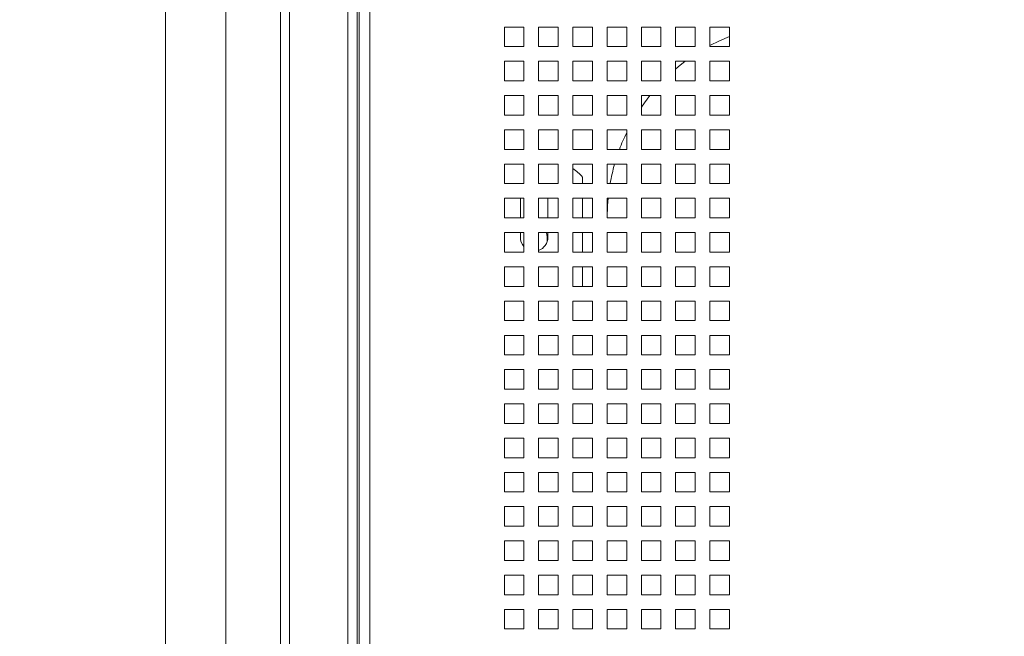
# Paper-space layout '2' of a CAD drawing. Header units: inches. Extents: x 1 to 109, y 1 to 85.
# Tile 108 of 134: x 44.23 to 52.61, y 47.03 to 52.28. Entities that reach past the tile are written whole.
import ezdxf

# ---------------------------------------------------------------- set-up
doc = ezdxf.new("R2010")
doc.units = ezdxf.units.IN
doc.header["$MEASUREMENT"] = 0
doc.layers.add('FORMAT', color=7, linetype='Continuous')
doc.styles.add('SLDTEXTSTYLE0', font='GOTHIC.TTF', dxfattribs={"width": 0.913})
doc.dimstyles.new('SLDDIMSTYLE0', dxfattribs={"dimtxt": 0.625, "dimasz": 0.65, "dimexe": 0, "dimexo": 0.0625, "dimgap": 0.15625, "dimtad": 0, "dimtih": 1, "dimtoh": 1, "dimdec": 0, "dimlfac": 1.2, "dimrnd": 1e-09, "dimzin": 12, "dimdsep": 46, "dimtxsty": 'SLDTEXTSTYLE0', "dimblk1": 'NONE', "dimblk2": 'NONE', "dimsah": 1, "dimcen": 0.09, "dimadec": 0, "dimazin": 3, "dimtfac": 1, "dimtdec": 0, "dimtofl": 0, "dimtmove": 0, "dimatfit": 3, "dimldrblk": 'NONE', "dimfxl": 1, "dimfrac": 2, "dimtolj": 1, "dimtzin": 12, "dimarcsym": 0})
doc.dimstyles.new('SLDDIMSTYLE1', dxfattribs={"dimtxt": 0.625, "dimasz": 0.65, "dimexe": 0, "dimexo": 0.0625, "dimgap": 0.15625, "dimtad": 0, "dimtih": 1, "dimtoh": 1, "dimlfac": 1.2, "dimrnd": 1e-09, "dimzin": 12, "dimdsep": 46, "dimtxsty": 'SLDTEXTSTYLE0', "dimblk1": 'NONE', "dimblk2": 'NONE', "dimsah": 1, "dimcen": 0.09, "dimadec": 0, "dimazin": 3, "dimtfac": 1, "dimtofl": 0, "dimtmove": 0, "dimatfit": 3, "dimldrblk": 'NONE', "dimfxl": 1, "dimfrac": 2, "dimtolj": 1, "dimtzin": 12, "dimarcsym": 0})
doc.dimstyles.new('SLDDIMSTYLE3', dxfattribs={"dimtxt": 0.625, "dimasz": 0.65, "dimexe": 0, "dimexo": 0.0625, "dimgap": 0.15625, "dimtad": 0, "dimtih": 1, "dimtoh": 1, "dimlfac": 1.2, "dimrnd": 1e-09, "dimzin": 4, "dimdsep": 46, "dimtxsty": 'SLDTEXTSTYLE0', "dimblk1": 'NONE', "dimblk2": 'NONE', "dimsah": 1, "dimcen": 0.09, "dimadec": 0, "dimazin": 1, "dimtfac": 1, "dimtofl": 0, "dimtmove": 0, "dimatfit": 3, "dimldrblk": 'NONE', "dimfxl": 1, "dimfrac": 2, "dimtolj": 1, "dimtzin": 12, "dimarcsym": 0})

# ---------------------------------------------------------------- blocks, each defined once
blk = doc.blocks.new('_D_26')
at = {"color": 1, "linetype": 'Continuous', "lineweight": 0, "ltscale": 5}
blk.add_line((45.9817, 42.5999), (45.9817, 66.1994), dxfattribs=at)
at = {"color": 1, "linetype": 'Continuous', "lineweight": 0, "ltscale": 5, "insert": (45.6795, 66.1994), "char_height": 0.625, "attachment_point": 1, "rotation": 90, "style": 'SLDTEXTSTYLE0'}
blk.add_mtext('0', dxfattribs=at)
blk = doc.blocks.new('_NONE')
blk = doc.blocks.new('_D_27')
at = {"color": 1, "linetype": 'Continuous', "lineweight": 0, "ltscale": 5}
for p, q in [((44.688, 65.2151), (44.688, 66.1994)), ((44.688, 65.2151), (45.4659, 64.2309)), ((45.4659, 64.2309), (45.4659, 63.3928))]:
    blk.add_line(p, q, dxfattribs=at)
at = {"color": 1, "linetype": 'Continuous', "lineweight": 0, "ltscale": 5, "insert": (44.3858, 66.1994), "char_height": 0.625, "attachment_point": 1, "rotation": 90, "style": 'SLDTEXTSTYLE0'}
blk.add_mtext('.62', dxfattribs=at)
blk = doc.blocks.new('_D_28')
at = {"color": 1, "linetype": 'Continuous', "lineweight": 0, "ltscale": 5}
for p, q in [((47.2042, 65.2151), (47.2042, 66.1994)), ((47.2042, 65.2151), (46.4451, 64.2309)), ((46.4451, 64.2309), (46.4451, 42.2882))]:
    blk.add_line(p, q, dxfattribs=at)
at = {"color": 1, "linetype": 'Continuous', "lineweight": 0, "ltscale": 5, "insert": (46.902, 66.1994), "char_height": 0.625, "attachment_point": 1, "rotation": 90, "style": 'SLDTEXTSTYLE0'}
blk.add_mtext('.56', dxfattribs=at)
blk = doc.blocks.new('_D_29')
at = {"color": 1, "linetype": 'Continuous', "lineweight": 0, "ltscale": 5}
for p, q in [((63.524, 65.2151), (63.524, 66.1994)), ((63.524, 65.2151), (64.1117, 64.2309)), ((64.1117, 64.2309), (64.1117, 42.2882))]:
    blk.add_line(p, q, dxfattribs=at)
at = {"color": 1, "linetype": 'Continuous', "lineweight": 0, "ltscale": 5, "insert": (63.2217, 66.1994), "char_height": 0.625, "attachment_point": 1, "rotation": 90, "style": 'SLDTEXTSTYLE0'}
blk.add_mtext('21.76', dxfattribs=at)
blk = doc.blocks.new('_D_30')
at = {"color": 1, "linetype": 'Continuous', "lineweight": 0, "ltscale": 5}
blk.add_line((64.5751, 42.3866), (64.5751, 66.1994), dxfattribs=at)
at = {"color": 1, "linetype": 'Continuous', "lineweight": 0, "ltscale": 5, "insert": (64.2728, 66.1994), "char_height": 0.625, "attachment_point": 1, "rotation": 90, "style": 'SLDTEXTSTYLE0'}
blk.add_mtext('22.31', dxfattribs=at)
blk = doc.blocks.new('_D_31')
at = {"color": 1, "linetype": 'Continuous', "lineweight": 0, "ltscale": 5}
for p, q in [((65.545, 65.2151), (65.545, 66.1994)), ((65.545, 65.2151), (65.0909, 64.2309)), ((65.0909, 64.2309), (65.0909, 63.3928))]:
    blk.add_line(p, q, dxfattribs=at)
at = {"color": 1, "linetype": 'Continuous', "lineweight": 0, "ltscale": 5, "insert": (65.2428, 66.1994), "char_height": 0.625, "attachment_point": 1, "rotation": 90, "style": 'SLDTEXTSTYLE0'}
blk.add_mtext('22.93', dxfattribs=at)
blk = doc.blocks.new('_D_36')
at = {"color": 1, "linetype": 'Continuous', "lineweight": 0, "ltscale": 5}
blk.add_line((45.5184, 57.1366), (42.1202, 57.1366), dxfattribs=at)
at = {"color": 1, "linetype": 'Continuous', "lineweight": 0, "ltscale": 5, "char_height": 0.625, "attachment_point": 1, "style": 'SLDTEXTSTYLE0'}
for s, insert in [('2 X ', (38.1028, 57.4388)), ('24.00', (39.5343, 57.4388))]:
    blk.add_mtext(s, dxfattribs=dict(at, insert=insert))
blk = doc.blocks.new('_D_37')
at = {"layer": 'FORMAT', "color": 1, "ltscale": 5}
for p, q in [((43.1044, 61.5051), (42.1202, 61.5051)), ((43.1044, 61.5051), (44.0887, 61.5116)), ((44.0887, 61.5116), (45.5184, 61.5116))]:
    blk.add_line(p, q, dxfattribs=at)
at = {"layer": 'FORMAT', "color": 1, "ltscale": 5, "char_height": 0.625, "attachment_point": 1, "style": 'SLDTEXTSTYLE0'}
for s, insert in [('2 X ', (38.1028, 61.8073)), ('29.25', (39.5343, 61.8073))]:
    blk.add_mtext(s, dxfattribs=dict(at, insert=insert))
blk = doc.blocks.new('_D_38')
at = {"color": 1, "linetype": 'Continuous', "lineweight": 0, "ltscale": 5}
blk.add_line((46.9036, 63.4607), (42.1202, 63.4607), dxfattribs=at)
at = {"color": 1, "linetype": 'Continuous', "lineweight": 0, "ltscale": 5, "insert": (39.5343, 63.763), "char_height": 0.625, "attachment_point": 1, "style": 'SLDTEXTSTYLE0'}
blk.add_mtext('31.59', dxfattribs=at)

psp = doc.layouts.new('2')

# ---------------------------------------------------------------- linework, layer by layer
at = {"color": 7, "linetype": 'Continuous', "lineweight": 15, "ltscale": 5}
for p, q in [((45.4659, 63.1428), (45.4659, 40.5054)), ((46.4451, 42.0693), (46.4451, 61.6574)), ((46.524, 61.6574), (46.524, 42.0693)), ((47.0198, 42.0693), (47.0198, 61.6574)), ((47.0987, 42.0693), (47.0987, 61.6574)), ((47.1154, 42.0693), (47.1154, 61.6574)), ((47.2066, 42.2132), (47.2066, 61.5286)), ((48.5191, 52.2201), (48.3524, 52.2201)), ((48.3524, 52.2201), (48.3524, 52.0534)), ((48.5191, 52.0534), (48.5191, 52.2201)), ((48.8107, 52.2201), (48.6441, 52.2201)), ((48.6441, 52.2201), (48.6441, 52.0534)), ((48.8107, 52.0534), (48.8107, 52.2201)), ((49.1024, 52.2201), (48.9357, 52.2201)), ((48.9357, 52.2201), (48.9357, 52.0534)), ((49.1024, 52.0534), (49.1024, 52.2201)), ((49.3941, 52.2201), (49.2274, 52.2201)), ((49.2274, 52.2201), (49.2274, 52.0534)), ((49.3941, 52.0534), (49.3941, 52.2201)), ((49.6857, 52.2201), (49.5191, 52.2201)), ((49.5191, 52.2201), (49.5191, 52.0534)), ((49.6857, 52.0534), (49.6857, 52.2201)), ((49.9774, 52.2201), (49.8107, 52.2201)), ((49.8107, 52.2201), (49.8107, 52.0534)), ((49.9774, 52.0534), (49.9774, 52.2201)), ((50.2691, 52.2201), (50.1024, 52.2201)), ((50.1024, 52.2201), (50.1024, 52.0534)), ((50.2691, 52.0534), (50.2691, 52.2201)), ((48.3524, 52.0534), (48.5191, 52.0534)), ((48.6441, 52.0534), (48.8107, 52.0534)), ((48.9357, 52.0534), (49.1024, 52.0534)), ((49.2274, 52.0534), (49.3941, 52.0534)), ((49.5191, 52.0534), (49.6857, 52.0534)), ((49.8107, 52.0534), (49.9774, 52.0534)), ((50.1024, 52.0534), (50.2691, 52.0534)), ((48.5191, 51.9284), (48.3524, 51.9284)), ((48.3524, 51.9284), (48.3524, 51.7617)), ((48.5191, 51.7617), (48.5191, 51.9284)), ((48.8107, 51.9284), (48.6441, 51.9284)), ((48.6441, 51.9284), (48.6441, 51.7617)), ((48.8107, 51.7617), (48.8107, 51.9284)), ((49.1024, 51.9284), (48.9357, 51.9284)), ((48.9357, 51.9284), (48.9357, 51.7617)), ((49.1024, 51.7617), (49.1024, 51.9284)), ((49.3941, 51.9284), (49.2274, 51.9284)), ((49.2274, 51.9284), (49.2274, 51.7617)), ((49.3941, 51.7617), (49.3941, 51.9284)), ((49.6857, 51.9284), (49.5191, 51.9284)), ((49.5191, 51.9284), (49.5191, 51.7617)), ((49.6857, 51.7617), (49.6857, 51.9284)), ((49.9774, 51.9284), (49.8107, 51.9284)), ((49.8107, 51.9284), (49.8107, 51.7617)), ((49.9774, 51.7617), (49.9774, 51.9284)), ((50.2691, 51.9284), (50.1024, 51.9284)), ((50.1024, 51.9284), (50.1024, 51.7617)), ((50.2691, 51.7617), (50.2691, 51.9284)), ((48.3524, 51.7617), (48.5191, 51.7617)), ((48.6441, 51.7617), (48.8107, 51.7617)), ((48.9357, 51.7617), (49.1024, 51.7617)), ((49.2274, 51.7617), (49.3941, 51.7617)), ((49.5191, 51.7617), (49.6857, 51.7617)), ((49.8107, 51.7617), (49.9774, 51.7617)), ((50.1024, 51.7617), (50.2691, 51.7617)), ((48.5191, 51.6367), (48.3524, 51.6367)), ((48.3524, 51.6367), (48.3524, 51.4701)), ((48.5191, 51.4701), (48.5191, 51.6367)), ((48.8107, 51.6367), (48.6441, 51.6367)), ((48.6441, 51.6367), (48.6441, 51.4701)), ((48.8107, 51.4701), (48.8107, 51.6367)), ((49.1024, 51.6367), (48.9357, 51.6367)), ((48.9357, 51.6367), (48.9357, 51.4701)), ((49.1024, 51.4701), (49.1024, 51.6367)), ((49.3941, 51.6367), (49.2274, 51.6367)), ((49.2274, 51.6367), (49.2274, 51.4701)), ((49.3941, 51.4701), (49.3941, 51.6367)), ((49.6857, 51.6367), (49.5191, 51.6367)), ((49.5191, 51.6367), (49.5191, 51.4701)), ((49.6857, 51.4701), (49.6857, 51.6367)), ((49.9774, 51.6367), (49.8107, 51.6367)), ((49.8107, 51.6367), (49.8107, 51.4701)), ((49.9774, 51.4701), (49.9774, 51.6367)), ((50.2691, 51.6367), (50.1024, 51.6367)), ((50.1024, 51.6367), (50.1024, 51.4701)), ((50.2691, 51.4701), (50.2691, 51.6367)), ((48.3524, 51.4701), (48.5191, 51.4701)), ((48.6441, 51.4701), (48.8107, 51.4701)), ((48.9357, 51.4701), (49.1024, 51.4701)), ((49.2274, 51.4701), (49.3941, 51.4701)), ((49.5191, 51.4701), (49.6857, 51.4701)), ((49.8107, 51.4701), (49.9774, 51.4701)), ((50.1024, 51.4701), (50.2691, 51.4701)), ((48.5191, 51.3451), (48.3524, 51.3451)), ((48.3524, 51.3451), (48.3524, 51.1784)), ((48.5191, 51.1784), (48.5191, 51.3451)), ((48.8107, 51.3451), (48.6441, 51.3451)), ((48.6441, 51.3451), (48.6441, 51.1784)), ((48.8107, 51.1784), (48.8107, 51.3451)), ((49.1024, 51.3451), (48.9357, 51.3451)), ((48.9357, 51.3451), (48.9357, 51.1784)), ((49.1024, 51.1784), (49.1024, 51.3451)), ((49.3941, 51.3451), (49.2274, 51.3451)), ((49.2274, 51.3451), (49.2274, 51.1784)), ((49.3941, 51.1784), (49.3941, 51.3451)), ((49.6857, 51.3451), (49.5191, 51.3451)), ((49.5191, 51.3451), (49.5191, 51.1784)), ((49.6857, 51.1784), (49.6857, 51.3451)), ((49.9774, 51.3451), (49.8107, 51.3451)), ((49.8107, 51.3451), (49.8107, 51.1784)), ((49.9774, 51.1784), (49.9774, 51.3451)), ((50.2691, 51.3451), (50.1024, 51.3451)), ((50.1024, 51.3451), (50.1024, 51.1784)), ((50.2691, 51.1784), (50.2691, 51.3451)), ((48.3524, 51.1784), (48.5191, 51.1784)), ((48.6441, 51.1784), (48.8107, 51.1784)), ((48.9357, 51.1784), (49.1024, 51.1784)), ((49.2274, 51.1784), (49.3941, 51.1784)), ((49.5191, 51.1784), (49.6857, 51.1784)), ((49.8107, 51.1784), (49.9774, 51.1784)), ((50.1024, 51.1784), (50.2691, 51.1784)), ((48.5191, 51.0534), (48.3524, 51.0534)), ((48.3524, 51.0534), (48.3524, 50.8867)), ((48.5191, 50.8867), (48.5191, 51.0534)), ((48.8107, 51.0534), (48.6441, 51.0534)), ((48.6441, 51.0534), (48.6441, 50.8867)), ((48.8107, 50.8867), (48.8107, 51.0534)), ((49.1024, 51.0534), (48.9357, 51.0534)), ((48.9357, 51.0534), (48.9357, 50.8867)), ((49.1024, 50.8867), (49.1024, 51.0534)), ((49.3941, 51.0534), (49.2274, 51.0534)), ((49.2274, 51.0534), (49.2274, 50.8867)), ((49.3941, 50.8867), (49.3941, 51.0534)), ((49.6857, 51.0534), (49.5191, 51.0534)), ((49.5191, 51.0534), (49.5191, 50.8867)), ((49.6857, 50.8867), (49.6857, 51.0534)), ((49.9774, 51.0534), (49.8107, 51.0534)), ((49.8107, 51.0534), (49.8107, 50.8867)), ((49.9774, 50.8867), (49.9774, 51.0534)), ((50.2691, 51.0534), (50.1024, 51.0534)), ((50.1024, 51.0534), (50.1024, 50.8867)), ((50.2691, 50.8867), (50.2691, 51.0534)), ((49.0192, 50.9431), (49.0192, 50.8867)), ((48.3524, 50.8867), (48.5191, 50.8867)), ((48.6441, 50.8867), (48.8107, 50.8867)), ((48.9357, 50.8867), (49.1024, 50.8867)), ((49.2274, 50.8867), (49.3941, 50.8867)), ((49.5191, 50.8867), (49.6857, 50.8867)), ((49.8107, 50.8867), (49.9774, 50.8867)), ((50.1024, 50.8867), (50.2691, 50.8867)), ((48.5191, 50.7617), (48.3524, 50.7617)), ((48.3524, 50.7617), (48.3524, 50.5951)), ((48.4888, 50.5951), (48.4888, 50.7617)), ((48.5191, 50.5951), (48.5191, 50.7617)), ((48.8107, 50.7617), (48.6441, 50.7617)), ((48.6441, 50.7617), (48.6441, 50.5951)), ((48.7229, 50.7617), (48.7229, 50.5951)), ((48.8107, 50.5951), (48.8107, 50.7617)), ((49.1024, 50.7617), (48.9357, 50.7617)), ((48.9357, 50.7617), (48.9357, 50.5951)), ((49.0192, 50.7617), (49.0192, 50.5951)), ((49.1024, 50.5951), (49.1024, 50.7617)), ((49.3941, 50.7617), (49.2274, 50.7617)), ((49.2274, 50.7617), (49.2274, 50.5951)), ((49.3941, 50.5951), (49.3941, 50.7617)), ((49.6857, 50.7617), (49.5191, 50.7617)), ((49.5191, 50.7617), (49.5191, 50.5951)), ((49.6857, 50.5951), (49.6857, 50.7617)), ((49.9774, 50.7617), (49.8107, 50.7617)), ((49.8107, 50.7617), (49.8107, 50.5951)), ((49.9774, 50.5951), (49.9774, 50.7617)), ((50.2691, 50.7617), (50.1024, 50.7617)), ((50.1024, 50.7617), (50.1024, 50.5951)), ((50.2691, 50.5951), (50.2691, 50.7617)), ((48.3524, 50.5951), (48.5191, 50.5951)), ((48.6441, 50.5951), (48.8107, 50.5951)), ((48.9357, 50.5951), (49.1024, 50.5951)), ((49.2274, 50.5951), (49.3941, 50.5951)), ((49.2275, 50.5957), (49.2275, 50.5951)), ((49.5191, 50.5951), (49.6857, 50.5951)), ((49.8107, 50.5951), (49.9774, 50.5951)), ((50.1024, 50.5951), (50.2691, 50.5951)), ((48.5191, 50.4701), (48.3524, 50.4701)), ((48.3524, 50.4701), (48.3524, 50.3034)), ((48.4888, 50.4291), (48.4888, 50.4701)), ((48.4888, 50.4671), (48.4899, 50.4701)), ((48.5191, 50.3034), (48.5191, 50.4701)), ((48.8107, 50.4701), (48.6441, 50.4701)), ((48.6441, 50.4701), (48.6441, 50.3034)), ((48.7163, 50.4282), (48.7163, 50.3902)), ((48.7229, 50.4701), (48.7229, 50.4291)), ((48.8107, 50.3034), (48.8107, 50.4701)), ((49.1024, 50.4701), (48.9357, 50.4701)), ((48.9357, 50.4701), (48.9357, 50.3034)), ((49.0192, 50.4701), (49.0192, 50.3034)), ((49.1024, 50.3034), (49.1024, 50.4701)), ((49.3941, 50.4701), (49.2274, 50.4701)), ((49.2274, 50.4701), (49.2274, 50.3034)), ((49.2275, 50.4701), (49.2275, 50.3034)), ((49.3941, 50.3034), (49.3941, 50.4701)), ((49.6857, 50.4701), (49.5191, 50.4701)), ((49.5191, 50.4701), (49.5191, 50.3034)), ((49.6857, 50.3034), (49.6857, 50.4701)), ((49.9774, 50.4701), (49.8107, 50.4701)), ((49.8107, 50.4701), (49.8107, 50.3034)), ((49.9774, 50.3034), (49.9774, 50.4701)), ((50.2691, 50.4701), (50.1024, 50.4701)), ((50.1024, 50.4701), (50.1024, 50.3034)), ((50.2691, 50.3034), (50.2691, 50.4701)), ((48.3524, 50.3034), (48.5191, 50.3034)), ((48.6441, 50.3034), (48.8107, 50.3034)), ((48.9357, 50.3034), (49.1024, 50.3034)), ((49.2274, 50.3034), (49.3941, 50.3034)), ((49.5191, 50.3034), (49.6857, 50.3034)), ((49.8107, 50.3034), (49.9774, 50.3034)), ((50.1024, 50.3034), (50.2691, 50.3034)), ((48.5191, 50.1784), (48.3524, 50.1784)), ((48.3524, 50.1784), (48.3524, 50.0117)), ((48.5191, 50.0117), (48.5191, 50.1784)), ((48.8107, 50.1784), (48.6441, 50.1784)), ((48.6441, 50.1784), (48.6441, 50.0117)), ((48.8107, 50.0117), (48.8107, 50.1784)), ((49.1024, 50.1784), (48.9357, 50.1784)), ((48.9357, 50.1784), (48.9357, 50.0117)), ((49.0192, 50.1784), (49.0192, 50.0117)), ((49.1024, 50.0117), (49.1024, 50.1784)), ((49.3941, 50.1784), (49.2274, 50.1784)), ((49.2274, 50.1784), (49.2274, 50.0117)), ((49.2275, 50.1784), (49.2275, 50.0117)), ((49.3941, 50.0117), (49.3941, 50.1784)), ((49.6857, 50.1784), (49.5191, 50.1784)), ((49.5191, 50.1784), (49.5191, 50.0117)), ((49.6857, 50.0117), (49.6857, 50.1784)), ((49.9774, 50.1784), (49.8107, 50.1784)), ((49.8107, 50.1784), (49.8107, 50.0117)), ((49.9774, 50.0117), (49.9774, 50.1784)), ((50.2691, 50.1784), (50.1024, 50.1784)), ((50.1024, 50.1784), (50.1024, 50.0117)), ((50.2691, 50.0117), (50.2691, 50.1784)), ((48.3524, 50.0117), (48.5191, 50.0117)), ((48.6441, 50.0117), (48.8107, 50.0117)), ((48.9357, 50.0117), (49.1024, 50.0117)), ((49.2274, 50.0117), (49.3941, 50.0117)), ((49.5191, 50.0117), (49.6857, 50.0117)), ((49.8107, 50.0117), (49.9774, 50.0117)), ((50.1024, 50.0117), (50.2691, 50.0117)), ((48.5191, 49.8867), (48.3524, 49.8867)), ((48.3524, 49.8867), (48.3524, 49.7201)), ((48.5191, 49.7201), (48.5191, 49.8867)), ((48.8107, 49.8867), (48.6441, 49.8867)), ((48.6441, 49.8867), (48.6441, 49.7201)), ((48.8107, 49.7201), (48.8107, 49.8867)), ((49.1024, 49.8867), (48.9357, 49.8867)), ((48.9357, 49.8867), (48.9357, 49.7201)), ((49.1024, 49.7201), (49.1024, 49.8867)), ((49.3941, 49.8867), (49.2274, 49.8867)), ((49.2274, 49.8867), (49.2274, 49.7201)), ((49.3941, 49.7201), (49.3941, 49.8867)), ((49.6857, 49.8867), (49.5191, 49.8867)), ((49.5191, 49.8867), (49.5191, 49.7201)), ((49.6857, 49.7201), (49.6857, 49.8867)), ((49.9774, 49.8867), (49.8107, 49.8867)), ((49.8107, 49.8867), (49.8107, 49.7201)), ((49.9774, 49.7201), (49.9774, 49.8867)), ((50.2691, 49.8867), (50.1024, 49.8867)), ((50.1024, 49.8867), (50.1024, 49.7201)), ((50.2691, 49.7201), (50.2691, 49.8867)), ((48.3524, 49.7201), (48.5191, 49.7201)), ((48.6441, 49.7201), (48.8107, 49.7201)), ((48.9357, 49.7201), (49.1024, 49.7201)), ((49.2274, 49.7201), (49.3941, 49.7201)), ((49.5191, 49.7201), (49.6857, 49.7201)), ((49.8107, 49.7201), (49.9774, 49.7201)), ((50.1024, 49.7201), (50.2691, 49.7201)), ((48.5191, 49.5951), (48.3524, 49.5951)), ((48.3524, 49.5951), (48.3524, 49.4284)), ((48.5191, 49.4284), (48.5191, 49.5951)), ((48.8107, 49.5951), (48.6441, 49.5951)), ((48.6441, 49.5951), (48.6441, 49.4284)), ((48.8107, 49.4284), (48.8107, 49.5951)), ((49.1024, 49.5951), (48.9357, 49.5951)), ((48.9357, 49.5951), (48.9357, 49.4284)), ((49.1024, 49.4284), (49.1024, 49.5951)), ((49.3941, 49.5951), (49.2274, 49.5951)), ((49.2274, 49.5951), (49.2274, 49.4284)), ((49.3941, 49.4284), (49.3941, 49.5951)), ((49.6857, 49.5951), (49.5191, 49.5951)), ((49.5191, 49.5951), (49.5191, 49.4284)), ((49.6857, 49.4284), (49.6857, 49.5951)), ((49.9774, 49.5951), (49.8107, 49.5951)), ((49.8107, 49.5951), (49.8107, 49.4284)), ((49.9774, 49.4284), (49.9774, 49.5951)), ((50.2691, 49.5951), (50.1024, 49.5951)), ((50.1024, 49.5951), (50.1024, 49.4284)), ((50.2691, 49.4284), (50.2691, 49.5951)), ((48.3524, 49.4284), (48.5191, 49.4284)), ((48.6441, 49.4284), (48.8107, 49.4284)), ((48.9357, 49.4284), (49.1024, 49.4284)), ((49.2274, 49.4284), (49.3941, 49.4284)), ((49.5191, 49.4284), (49.6857, 49.4284)), ((49.8107, 49.4284), (49.9774, 49.4284)), ((50.1024, 49.4284), (50.2691, 49.4284)), ((48.5191, 49.3034), (48.3524, 49.3034)), ((48.3524, 49.3034), (48.3524, 49.1367)), ((48.5191, 49.1367), (48.5191, 49.3034)), ((48.8107, 49.3034), (48.6441, 49.3034)), ((48.6441, 49.3034), (48.6441, 49.1367)), ((48.8107, 49.1367), (48.8107, 49.3034)), ((49.1024, 49.3034), (48.9357, 49.3034)), ((48.9357, 49.3034), (48.9357, 49.1367)), ((49.1024, 49.1367), (49.1024, 49.3034)), ((49.3941, 49.3034), (49.2274, 49.3034)), ((49.2274, 49.3034), (49.2274, 49.1367)), ((49.3941, 49.1367), (49.3941, 49.3034)), ((49.6857, 49.3034), (49.5191, 49.3034)), ((49.5191, 49.3034), (49.5191, 49.1367)), ((49.6857, 49.1367), (49.6857, 49.3034)), ((49.9774, 49.3034), (49.8107, 49.3034)), ((49.8107, 49.3034), (49.8107, 49.1367)), ((49.9774, 49.1367), (49.9774, 49.3034)), ((50.2691, 49.3034), (50.1024, 49.3034)), ((50.1024, 49.3034), (50.1024, 49.1367)), ((50.2691, 49.1367), (50.2691, 49.3034)), ((48.3524, 49.1367), (48.5191, 49.1367)), ((48.6441, 49.1367), (48.8107, 49.1367)), ((48.9357, 49.1367), (49.1024, 49.1367)), ((49.2274, 49.1367), (49.3941, 49.1367)), ((49.5191, 49.1367), (49.6857, 49.1367)), ((49.8107, 49.1367), (49.9774, 49.1367)), ((50.1024, 49.1367), (50.2691, 49.1367)), ((48.5191, 49.0117), (48.3524, 49.0117)), ((48.3524, 49.0117), (48.3524, 48.8451)), ((48.5191, 48.8451), (48.5191, 49.0117)), ((48.8107, 49.0117), (48.6441, 49.0117)), ((48.6441, 49.0117), (48.6441, 48.8451)), ((48.8107, 48.8451), (48.8107, 49.0117)), ((49.1024, 49.0117), (48.9357, 49.0117)), ((48.9357, 49.0117), (48.9357, 48.8451)), ((49.1024, 48.8451), (49.1024, 49.0117)), ((49.3941, 49.0117), (49.2274, 49.0117)), ((49.2274, 49.0117), (49.2274, 48.8451)), ((49.3941, 48.8451), (49.3941, 49.0117)), ((49.6857, 49.0117), (49.5191, 49.0117)), ((49.5191, 49.0117), (49.5191, 48.8451)), ((49.6857, 48.8451), (49.6857, 49.0117)), ((49.9774, 49.0117), (49.8107, 49.0117)), ((49.8107, 49.0117), (49.8107, 48.8451)), ((49.9774, 48.8451), (49.9774, 49.0117)), ((50.2691, 49.0117), (50.1024, 49.0117)), ((50.1024, 49.0117), (50.1024, 48.8451)), ((50.2691, 48.8451), (50.2691, 49.0117)), ((48.3524, 48.8451), (48.5191, 48.8451)), ((48.6441, 48.8451), (48.8107, 48.8451)), ((48.9357, 48.8451), (49.1024, 48.8451)), ((49.2274, 48.8451), (49.3941, 48.8451)), ((49.5191, 48.8451), (49.6857, 48.8451)), ((49.8107, 48.8451), (49.9774, 48.8451)), ((50.1024, 48.8451), (50.2691, 48.8451)), ((48.5191, 48.7201), (48.3524, 48.7201)), ((48.3524, 48.7201), (48.3524, 48.5534)), ((48.5191, 48.5534), (48.5191, 48.7201)), ((48.8107, 48.7201), (48.6441, 48.7201)), ((48.6441, 48.7201), (48.6441, 48.5534)), ((48.8107, 48.5534), (48.8107, 48.7201)), ((49.1024, 48.7201), (48.9357, 48.7201)), ((48.9357, 48.7201), (48.9357, 48.5534)), ((49.1024, 48.5534), (49.1024, 48.7201)), ((49.3941, 48.7201), (49.2274, 48.7201)), ((49.2274, 48.7201), (49.2274, 48.5534)), ((49.3941, 48.5534), (49.3941, 48.7201)), ((49.6857, 48.7201), (49.5191, 48.7201)), ((49.5191, 48.7201), (49.5191, 48.5534)), ((49.6857, 48.5534), (49.6857, 48.7201)), ((49.9774, 48.7201), (49.8107, 48.7201)), ((49.8107, 48.7201), (49.8107, 48.5534)), ((49.9774, 48.5534), (49.9774, 48.7201)), ((50.2691, 48.7201), (50.1024, 48.7201)), ((50.1024, 48.7201), (50.1024, 48.5534)), ((50.2691, 48.5534), (50.2691, 48.7201)), ((48.3524, 48.5534), (48.5191, 48.5534)), ((48.6441, 48.5534), (48.8107, 48.5534)), ((48.9357, 48.5534), (49.1024, 48.5534)), ((49.2274, 48.5534), (49.3941, 48.5534)), ((49.5191, 48.5534), (49.6857, 48.5534)), ((49.8107, 48.5534), (49.9774, 48.5534)), ((50.1024, 48.5534), (50.2691, 48.5534)), ((48.5191, 48.4284), (48.3524, 48.4284)), ((48.3524, 48.4284), (48.3524, 48.2617)), ((48.5191, 48.2617), (48.5191, 48.4284)), ((48.8107, 48.4284), (48.6441, 48.4284)), ((48.6441, 48.4284), (48.6441, 48.2617)), ((48.8107, 48.2617), (48.8107, 48.4284)), ((49.1024, 48.4284), (48.9357, 48.4284)), ((48.9357, 48.4284), (48.9357, 48.2617)), ((49.1024, 48.2617), (49.1024, 48.4284)), ((49.3941, 48.4284), (49.2274, 48.4284)), ((49.2274, 48.4284), (49.2274, 48.2617)), ((49.3941, 48.2617), (49.3941, 48.4284)), ((49.6857, 48.4284), (49.5191, 48.4284)), ((49.5191, 48.4284), (49.5191, 48.2617)), ((49.6857, 48.2617), (49.6857, 48.4284)), ((49.9774, 48.4284), (49.8107, 48.4284)), ((49.8107, 48.4284), (49.8107, 48.2617)), ((49.9774, 48.2617), (49.9774, 48.4284)), ((50.2691, 48.4284), (50.1024, 48.4284)), ((50.1024, 48.4284), (50.1024, 48.2617)), ((50.2691, 48.2617), (50.2691, 48.4284)), ((48.3524, 48.2617), (48.5191, 48.2617)), ((48.6441, 48.2617), (48.8107, 48.2617)), ((48.9357, 48.2617), (49.1024, 48.2617)), ((49.2274, 48.2617), (49.3941, 48.2617)), ((49.5191, 48.2617), (49.6857, 48.2617)), ((49.8107, 48.2617), (49.9774, 48.2617)), ((50.1024, 48.2617), (50.2691, 48.2617)), ((48.5191, 48.1367), (48.3524, 48.1367)), ((48.3524, 48.1367), (48.3524, 47.9701)), ((48.5191, 47.9701), (48.5191, 48.1367)), ((48.8107, 48.1367), (48.6441, 48.1367)), ((48.6441, 48.1367), (48.6441, 47.9701)), ((48.8107, 47.9701), (48.8107, 48.1367)), ((49.1024, 48.1367), (48.9357, 48.1367)), ((48.9357, 48.1367), (48.9357, 47.9701)), ((49.1024, 47.9701), (49.1024, 48.1367)), ((49.3941, 48.1367), (49.2274, 48.1367)), ((49.2274, 48.1367), (49.2274, 47.9701)), ((49.3941, 47.9701), (49.3941, 48.1367)), ((49.6857, 48.1367), (49.5191, 48.1367)), ((49.5191, 48.1367), (49.5191, 47.9701)), ((49.6857, 47.9701), (49.6857, 48.1367)), ((49.9774, 48.1367), (49.8107, 48.1367)), ((49.8107, 48.1367), (49.8107, 47.9701)), ((49.9774, 47.9701), (49.9774, 48.1367)), ((50.2691, 48.1367), (50.1024, 48.1367)), ((50.1024, 48.1367), (50.1024, 47.9701)), ((50.2691, 47.9701), (50.2691, 48.1367)), ((48.3524, 47.9701), (48.5191, 47.9701)), ((48.6441, 47.9701), (48.8107, 47.9701)), ((48.9357, 47.9701), (49.1024, 47.9701)), ((49.2274, 47.9701), (49.3941, 47.9701)), ((49.5191, 47.9701), (49.6857, 47.9701)), ((49.8107, 47.9701), (49.9774, 47.9701)), ((50.1024, 47.9701), (50.2691, 47.9701)), ((48.5191, 47.8451), (48.3524, 47.8451)), ((48.3524, 47.8451), (48.3524, 47.6784)), ((48.5191, 47.6784), (48.5191, 47.8451)), ((48.8107, 47.8451), (48.6441, 47.8451)), ((48.6441, 47.8451), (48.6441, 47.6784)), ((48.8107, 47.6784), (48.8107, 47.8451)), ((49.1024, 47.8451), (48.9357, 47.8451)), ((48.9357, 47.8451), (48.9357, 47.6784)), ((49.1024, 47.6784), (49.1024, 47.8451)), ((49.3941, 47.8451), (49.2274, 47.8451)), ((49.2274, 47.8451), (49.2274, 47.6784)), ((49.3941, 47.6784), (49.3941, 47.8451)), ((49.6857, 47.8451), (49.5191, 47.8451)), ((49.5191, 47.8451), (49.5191, 47.6784)), ((49.6857, 47.6784), (49.6857, 47.8451)), ((49.9774, 47.8451), (49.8107, 47.8451)), ((49.8107, 47.8451), (49.8107, 47.6784)), ((49.9774, 47.6784), (49.9774, 47.8451)), ((50.2691, 47.8451), (50.1024, 47.8451)), ((50.1024, 47.8451), (50.1024, 47.6784)), ((50.2691, 47.6784), (50.2691, 47.8451)), ((48.3524, 47.6784), (48.5191, 47.6784)), ((48.6441, 47.6784), (48.8107, 47.6784)), ((48.9357, 47.6784), (49.1024, 47.6784)), ((49.2274, 47.6784), (49.3941, 47.6784)), ((49.5191, 47.6784), (49.6857, 47.6784)), ((49.8107, 47.6784), (49.9774, 47.6784)), ((50.1024, 47.6784), (50.2691, 47.6784)), ((48.5191, 47.5534), (48.3524, 47.5534)), ((48.3524, 47.5534), (48.3524, 47.3867)), ((48.5191, 47.3867), (48.5191, 47.5534)), ((48.8107, 47.5534), (48.6441, 47.5534)), ((48.6441, 47.5534), (48.6441, 47.3867)), ((48.8107, 47.3867), (48.8107, 47.5534)), ((49.1024, 47.5534), (48.9357, 47.5534)), ((48.9357, 47.5534), (48.9357, 47.3867)), ((49.1024, 47.3867), (49.1024, 47.5534)), ((49.3941, 47.5534), (49.2274, 47.5534)), ((49.2274, 47.5534), (49.2274, 47.3867)), ((49.3941, 47.3867), (49.3941, 47.5534)), ((49.6857, 47.5534), (49.5191, 47.5534)), ((49.5191, 47.5534), (49.5191, 47.3867)), ((49.6857, 47.3867), (49.6857, 47.5534)), ((49.9774, 47.5534), (49.8107, 47.5534)), ((49.8107, 47.5534), (49.8107, 47.3867)), ((49.9774, 47.3867), (49.9774, 47.5534)), ((50.2691, 47.5534), (50.1024, 47.5534)), ((50.1024, 47.5534), (50.1024, 47.3867)), ((50.2691, 47.3867), (50.2691, 47.5534)), ((48.3524, 47.3867), (48.5191, 47.3867)), ((48.6441, 47.3867), (48.8107, 47.3867)), ((48.9357, 47.3867), (49.1024, 47.3867)), ((49.2274, 47.3867), (49.3941, 47.3867)), ((49.5191, 47.3867), (49.6857, 47.3867)), ((49.8107, 47.3867), (49.9774, 47.3867)), ((50.1024, 47.3867), (50.2691, 47.3867)), ((48.5191, 47.2617), (48.3524, 47.2617)), ((48.3524, 47.2617), (48.3524, 47.0951)), ((48.5191, 47.0951), (48.5191, 47.2617)), ((48.8107, 47.2617), (48.6441, 47.2617)), ((48.6441, 47.2617), (48.6441, 47.0951)), ((48.8107, 47.0951), (48.8107, 47.2617)), ((49.1024, 47.2617), (48.9357, 47.2617)), ((48.9357, 47.2617), (48.9357, 47.0951)), ((49.1024, 47.0951), (49.1024, 47.2617)), ((49.3941, 47.2617), (49.2274, 47.2617)), ((49.2274, 47.2617), (49.2274, 47.0951)), ((49.3941, 47.0951), (49.3941, 47.2617)), ((49.6857, 47.2617), (49.5191, 47.2617)), ((49.5191, 47.2617), (49.5191, 47.0951)), ((49.6857, 47.0951), (49.6857, 47.2617)), ((49.9774, 47.2617), (49.8107, 47.2617)), ((49.8107, 47.2617), (49.8107, 47.0951)), ((49.9774, 47.0951), (49.9774, 47.2617)), ((50.2691, 47.2617), (50.1024, 47.2617)), ((50.1024, 47.2617), (50.1024, 47.0951)), ((50.2691, 47.0951), (50.2691, 47.2617)), ((48.3524, 47.0951), (48.5191, 47.0951)), ((48.6441, 47.0951), (48.8107, 47.0951)), ((48.9357, 47.0951), (49.1024, 47.0951)), ((49.2274, 47.0951), (49.3941, 47.0951)), ((49.5191, 47.0951), (49.6857, 47.0951)), ((49.8107, 47.0951), (49.9774, 47.0951)), ((50.1024, 47.0951), (50.2691, 47.0951))]:
    psp.add_line(p, q, dxfattribs=at)
at = {"color": 7, "linetype": 'Continuous', "lineweight": 15, "ltscale": 5, "flags": 128}
for points in [[(50.2691, 52.1407), (50.1846, 52.1038), (50.1024, 52.0623)], [(49.8933, 51.9284), (49.8318, 51.8799), (49.8107, 51.8622)], [(49.5926, 51.6367), (49.5458, 51.5754), (49.5191, 51.5374)], [(49.2358, 50.7617), (49.2308, 50.7004), (49.2275, 50.5957)], [(48.7086, 50.4701), (48.7129, 50.4563), (48.7163, 50.4282)]]:
    psp.add_lwpolyline(points, dxfattribs=at)
at = {"color": 7, "linetype": 'Continuous', "lineweight": 15, "ltscale": 25}
for centre, radius, start, end in [((50.8942, 50.5957), 1.6667, 154.17039, 159.53715), ((48.6025, 50.5473), 0.5747, 43.53317, 54.56994), ((50.8942, 50.5957), 1.6667, 164.06182, 169.94462), ((48.6059, 50.4291), 0.1171, 180, 222.14422), ((48.6059, 50.4291), 0.1171, 289.03571, 0)]:
    psp.add_arc(centre, radius, start, end, dxfattribs=at)

# ---------------------------------------------------------------- dimensions: what is measured, and where the dimension line sits
at = {"color": 1, "linetype": 'Continuous', "lineweight": 0, "ltscale": 5}
for feature_location, offset, dtype, origin, dimstyle, picture, middle in [((64.1117, 42.0382), (-0.5877, 24.1612), 1, (45.9817, 42.3499), 'SLDDIMSTYLE1', '_D_29', (63.524, 67.4923)), ((64.5751, 42.1366), (0, 24.0628), 1, (45.9817, 42.3499), 'SLDDIMSTYLE1', '_D_30', (64.5751, 67.4923)), ((65.0909, 63.1428), (0.4542, 3.0566), 1, (45.9817, 42.3499), 'SLDDIMSTYLE1', '_D_31', (65.545, 67.4923)), ((45.4659, 63.1428), (-0.7778, 3.0566), 1, (45.9817, 42.3499), 'SLDDIMSTYLE1', '_D_27', (44.688, 67.0305)), ((46.4451, 42.0382), (0.7592, 24.1612), 1, (45.9817, 42.3499), 'SLDDIMSTYLE1', '_D_28', (47.2042, 67.0305)), ((45.9817180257, 42.3499051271), (0, 23.8494587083), 1, (45.9817180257, 42.3499051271), 'SLDDIMSTYLE0', '_D_26', (45.9817180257, 66.6841728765)), ((47.1536, 63.4607), (-5.0334, 0), 0, (46.4551, 37.1368), 'SLDDIMSTYLE1', '_D_38', (40.8272, 63.4607))]:
    dim = psp.add_ordinate_dim(feature_location=feature_location, offset=offset, dtype=dtype, origin=origin, dimstyle=dimstyle, dxfattribs=at)
    dim.commit()
    dim.dimension.update_dxf_attribs({"geometry": picture, "text_midpoint": middle})
dim = psp.add_ordinate_dim(feature_location=(45.7684, 57.1366), offset=(-3.6482, 0), dtype=0, origin=(46.4551, 37.1368), text='2 X <>', dimstyle='SLDDIMSTYLE3', dxfattribs=at)
dim.commit()
dim.dimension.update_dxf_attribs({"geometry": '_D_36', "text_midpoint": (40.1115, 57.1366)})
at = {"layer": 'FORMAT', "color": 1, "ltscale": 5}
dim = psp.add_ordinate_dim(feature_location=(45.7684, 61.5116), offset=(-3.6482, -0.0065), dtype=0, origin=(46.4551, 37.1368), text='2 X <>', dimstyle='SLDDIMSTYLE1', dxfattribs=at)
dim.commit()
dim.dimension.update_dxf_attribs({"geometry": '_D_37', "text_midpoint": (40.1115, 61.5051)})

doc.saveas('drawing.dxf')
